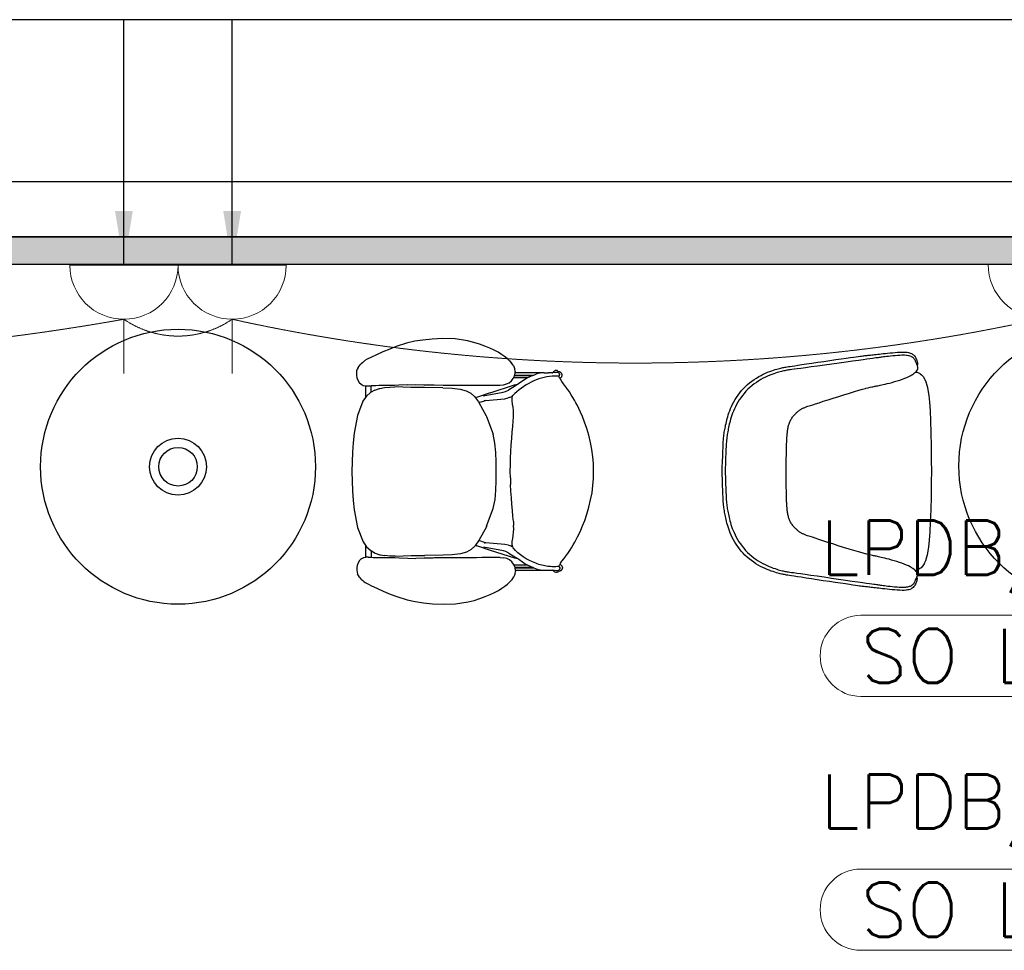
# Model space of a CAD drawing. Header units: millimetres. Extents: x -11575 to 52845, y -36266 to 23021.
# Tile 30 of 184: x 10835 to 13565, y 16171 to 18752. Entities that reach past the tile are written whole.
import ezdxf
from ezdxf.enums import TextEntityAlignment as Align

# ---------------------------------------------------------------- set-up
doc = ezdxf.new("R2010")
doc.units = ezdxf.units.MM
doc.header["$MEASUREMENT"] = 0
doc.linetypes.add('HIDDENX2', pattern=[0.75, 0.5, -0.25])
doc.layers.get('0').update_dxf_attribs({"lineweight": 5})
doc.layers.add('ELEC-SO-LVL-TAG', color=7, linetype='Continuous')
doc.layers.add('GREY SCALE', color=9, linetype='Continuous', true_color=0x808080)
for name, color, linetype, lineweight, true_color in [('GREYSCALE', 9, 'Continuous', 0, 0x808080), ('M-MEP-ELPR-CKT', 7, 'HIDDENX2', 20, 0x960000), ('M-MEP-ELPR-SOCKET', 5, 'Continuous', 20, 0x0000ff)]:
    doc.layers.add(name, color=color, linetype=linetype, lineweight=lineweight, true_color=true_color)
doc.layers.add('M-MEP-ELLG-TEXT', color=7, linetype='Continuous', lineweight=20)
doc.styles.add('Oswald Light', font='txt')
doc.styles.add('ROMANS-100', font='romans.shx')
doc.styles.get("Standard").update_dxf_attribs({"font": 'romans.shx'})
doc.dimstyles.new('MDS-50', dxfattribs={"dimtxt": 100, "dimasz": 100, "dimexe": 50, "dimexo": 50, "dimgap": 25, "dimtad": 1, "dimdec": 0, "dimtxsty": 'Oswald Light', "dimcen": 0, "dimdle": 1.5875, "dimazin": 0, "dimtfac": 1, "dimtdec": 0, "dimtix": 1, "dimtmove": 0, "dimatfit": 0, "dimfxl": 1, "dimfrac": 2, "dimtolj": 1, "dimarcsym": 0})

# ---------------------------------------------------------------- blocks, each defined once
blk = doc.blocks.new('FLOOR PLAN')
at = {"layer": 'GREYSCALE', "lineweight": -2, "ltscale": 0.25}
h = blk.add_hatch(color=0, dxfattribs=at)
h.dxf.hatch_style = 1
h.paths.add_polyline_path([(6935.6, 18149.4), (21163.6, 18149.4), (21163.6, 18073.2), (6935.6, 18073.2)])
at = {"layer": 'GREYSCALE', "color": 0, "lineweight": -2, "ltscale": 0.2}
blk.add_line((21163.6, 18301.8), (1808.8, 18301.8), dxfattribs=at)
at = {"layer": 'GREYSCALE', "color": 0, "lineweight": -2, "ltscale": 0.25}
for p, q in [((21163.6, 18149.4), (1806, 18149.4)), ((6935.6, 18149.4), (21163.6, 18149.4)), ((8543.7, 18149.4), (21163.6, 18149.4)), ((21163.6, 18073.2), (6935.6, 18073.2))]:
    blk.add_line(p, q, dxfattribs=at)
at = {"layer": 'GREYSCALE', "color": 0, "lineweight": -2}
for p, q in [((11907.9, 17854.8), (11879.3, 17845.6)), ((11930.8, 17859.8), (11907.9, 17854.8)), ((11953.2, 17863.1), (11930.8, 17859.8)), ((11978.4, 17865.6), (11953.2, 17863.1)), ((12008.8, 17867.4), (11978.4, 17865.6)), ((12042.5, 17866.4), (12008.8, 17867.4)), ((12077.1, 17861), (12042.5, 17866.4)), ((12093.9, 17856.9), (12077.1, 17861)), ((12109.8, 17852), (12093.9, 17856.9)), ((12124.6, 17846.7), (12109.8, 17852)), ((11842.1, 17830.5), (11824.2, 17822.4)), ((11861.1, 17838.5), (11842.1, 17830.5)), ((11879.3, 17845.6), (11861.1, 17838.5)), ((12138.2, 17841), (12124.6, 17846.7)), ((12150.5, 17835.1), (12138.2, 17841)), ((12161.5, 17829.3), (12150.5, 17835.1)), ((12171, 17823.7), (12161.5, 17829.3)), ((12179.4, 17818.1), (12171, 17823.7)), ((11782.2, 17797.7), (11779.1, 17794.5)), ((11785.3, 17800.5), (11782.2, 17797.7)), ((11788.3, 17803.2), (11785.3, 17800.5)), ((11792.5, 17806.2), (11788.3, 17803.2)), ((11799, 17810.1), (11792.5, 17806.2)), ((11809.1, 17815.4), (11799, 17810.1)), ((11824.2, 17822.4), (11809.1, 17815.4)), ((12186.8, 17812.3), (12179.4, 17818.1)), ((12193.4, 17805.9), (12186.8, 17812.3)), ((12193.4, 17805.9), (12199.1, 17799.5)), ((12204, 17792.4), (12199.1, 17799.5)), ((11769.5, 17777.6), (11768.6, 17771.9)), ((11768.6, 17771.9), (11768.8, 17765.6)), ((11771.2, 17782.7), (11769.5, 17777.6)), ((11773.6, 17787.3), (11771.2, 17782.7)), ((11773.6, 17787.3), (11776.2, 17791.1)), ((11776.2, 17791.1), (11779.1, 17794.5)), ((12204, 17792.4), (12207.3, 17784.7)), ((12207.3, 17784.7), (12207.6, 17782.9)), ((12208.5, 17776.8), (12207.6, 17782.9)), ((12207.6, 17766.1), (12208.5, 17772)), ((12208.6, 17776.6), (12208.5, 17776.8)), ((12208.5, 17772), (12208.9, 17774.6)), ((12284.5, 17772.1), (12208.5, 17772)), ((12208.6, 17776.6), (12208.9, 17774.6)), ((12268.6, 17769.6), (12259.4, 17765.5)), ((12271.7, 17770.5), (12268.6, 17769.6)), ((12284.5, 17772.1), (12271.7, 17770.5)), ((12286.5, 17772.4), (12284.5, 17772.1)), ((12289.5, 17772.4), (12286.5, 17772.4)), ((12289.5, 17772.4), (12301.1, 17772.4)), ((12303.9, 17772.4), (12301.1, 17772.4)), ((12311.7, 17772.2), (12303.9, 17772.4)), ((12311.7, 17772.2), (12312.2, 17772.2)), ((12320.4, 17773.4), (12312.2, 17772.2)), ((12312.2, 17772.2), (12312.9, 17773.1)), ((12315.5, 17775.4), (12312.9, 17773.1)), ((12317.9, 17777.4), (12315.5, 17775.4)), ((12320.8, 17778.5), (12317.9, 17777.4)), ((12320.4, 17773.4), (12322.9, 17774.2)), ((12324, 17778.5), (12320.8, 17778.5)), ((12322.9, 17774.2), (12325.6, 17774.2)), ((12326.9, 17777.4), (12324, 17778.5)), ((12325.6, 17774.2), (12328.1, 17773.4)), ((12326.9, 17777.4), (12331.7, 17775.7)), ((12328.1, 17773.4), (12330.1, 17771.9)), ((12330.1, 17771.9), (12331.3, 17770.1)), ((12331.7, 17775.7), (12335.6, 17773.2)), ((11768.8, 17765.6), (11770.3, 17758.7)), ((11770.3, 17758.7), (11773, 17751.8)), ((11773, 17751.8), (11776.8, 17745.6)), ((11776.8, 17745.6), (11781.6, 17740.8)), ((12176.4, 17739.5), (12184.9, 17741.5)), ((12184.9, 17741.5), (12192.4, 17744.9)), ((12192.4, 17744.9), (12198.8, 17750.1)), ((12198.8, 17750.1), (12203.8, 17756.8)), ((12203.8, 17756.8), (12204.4, 17758.2)), ((12204.4, 17758.2), (12207.1, 17764.5)), ((12243.3, 17758.3), (12204.4, 17758.2)), ((12206.9, 17738.8), (12218, 17742)), ((12207.1, 17764.5), (12207.2, 17764.8)), ((12207.2, 17764.8), (12207.4, 17765.4)), ((12207.2, 17764.8), (12258.2, 17764.9)), ((12207.4, 17765.4), (12207.6, 17766.1)), ((12259.4, 17765.5), (12207.4, 17765.4)), ((12218, 17742), (12210.1, 17736.6)), ((12238.6, 17756.1), (12218, 17742)), ((12243.3, 17758.3), (12238.6, 17756.1)), ((12258.2, 17764.9), (12243.3, 17758.3)), ((12259.4, 17765.5), (12258.2, 17764.9)), ((12329.5, 17762.9), (12329.3, 17763.2)), ((12329.5, 17762.9), (12330.1, 17763.4)), ((12331.1, 17760.2), (12329.5, 17762.9)), ((12330.3, 17763.6), (12330.1, 17763.4)), ((12331.4, 17765.4), (12330.3, 17763.6)), ((12332.9, 17756.9), (12331.1, 17760.2)), ((12335.6, 17758.6), (12332.9, 17756.9)), ((12334.1, 17754.8), (12332.9, 17756.9)), ((12337.9, 17748.6), (12334.1, 17754.8)), ((12342.7, 17742.1), (12337.9, 17748.6)), ((12348.1, 17735), (12342.7, 17742.1)), ((11781.6, 17740.8), (11781.9, 17740.6)), ((11781.9, 17740.6), (11787.5, 17737.7)), ((11787.5, 17737.7), (11793.8, 17736.4)), ((11793.8, 17736.4), (11794.2, 17736.4)), ((11794.2, 17736.4), (11794.2, 17736.8)), ((11794.2, 17736.4), (11800.5, 17736.1)), ((11794.2, 17736.4), (11794.3, 17704.3)), ((11807.8, 17717.6), (11796.5, 17707.4)), ((11800.5, 17736.1), (11809.7, 17736.4)), ((11809.7, 17718.7), (11807.8, 17717.6)), ((11809.7, 17736.4), (11809.7, 17736.8)), ((11814.8, 17736.6), (11809.7, 17736.4)), ((11809.7, 17718.7), (11809.7, 17736.4)), ((11820.2, 17724.7), (11809.7, 17718.7)), ((11822.4, 17736.8), (11814.8, 17736.6)), ((11820.2, 17724.7), (11833.2, 17729.2)), ((11822.5, 17736.8), (11822.4, 17736.8)), ((11830.8, 17736.9), (11822.5, 17736.8)), ((11840.2, 17737.1), (11830.8, 17736.9)), ((11833.2, 17729.2), (11833.4, 17729.3)), ((11833.4, 17729.3), (11847, 17732)), ((11850.9, 17737.2), (11840.2, 17737.1)), ((11847, 17732), (11861.1, 17733.1)), ((11862.5, 17737.4), (11850.9, 17737.2)), ((11861.1, 17733.1), (11861.2, 17733.1)), ((11861.2, 17733.1), (11875.5, 17733.2)), ((11874.6, 17737.6), (11862.5, 17737.4)), ((11886.7, 17738), (11874.6, 17737.6)), ((11919.8, 17732.2), (11875.5, 17733.2)), ((11910, 17739.1), (11886.7, 17738)), ((11910, 17739.1), (11932.7, 17739.8)), ((11957.8, 17731.6), (11919.8, 17732.2)), ((11932.7, 17739.8), (11955.7, 17739.5)), ((11955.7, 17739.5), (11980.7, 17739)), ((12008.3, 17731.2), (11957.8, 17731.6)), ((11980.7, 17739), (11984.6, 17739)), ((11980.7, 17739), (11984.6, 17739)), ((11984.6, 17739), (12009.1, 17738.7)), ((12008.3, 17731.2), (12033.8, 17730)), ((12009.1, 17738.7), (12039.6, 17738.6)), ((12033.8, 17730), (12056.2, 17727.4)), ((12039.6, 17738.6), (12070.8, 17738.7)), ((12056.2, 17727.4), (12073.2, 17722.8)), ((12070.8, 17738.7), (12086.2, 17738.7)), ((12073.2, 17722.8), (12086.2, 17715.7)), ((12086.2, 17738.7), (12101.3, 17738.6)), ((12086.2, 17715.7), (12097, 17705.5)), ((12101.3, 17738.6), (12115.9, 17738.3)), ((12139.8, 17717), (12101.5, 17704.1)), ((12115.9, 17738.3), (12130, 17738.1)), ((12120.4, 17708.5), (12176, 17718.9)), ((12130, 17738.1), (12143.2, 17737.9)), ((12139.8, 17717), (12206.9, 17738.8)), ((12143.2, 17737.9), (12155.3, 17737.9)), ((12155.3, 17737.9), (12166.3, 17738.3)), ((12166.3, 17738.3), (12176.4, 17739.5)), ((12176, 17718.9), (12181.9, 17720.5)), ((12181.6, 17720.4), (12181.9, 17720.5)), ((12181.9, 17720.5), (12190.5, 17724.8)), ((12210.1, 17736.6), (12190.5, 17724.8)), ((12349.7, 17732.9), (12348, 17735.1)), ((12349.7, 17732.9), (12348.1, 17735)), ((12353.8, 17727.5), (12349.7, 17732.9)), ((12359.5, 17719.6), (12353.8, 17727.5)), ((12364.5, 17711.9), (12359.5, 17719.6)), ((11786.6, 17693.5), (11771.6, 17654)), ((11794.3, 17704.3), (11786.6, 17693.5)), ((11796.5, 17707.4), (11794.3, 17704.3)), ((12097, 17705.5), (12098.7, 17703.1)), ((12098.7, 17703.1), (12101.5, 17704.1)), ((12098.7, 17703.1), (12107, 17691.8)), ((12107, 17691.8), (12108.1, 17689.8)), ((12108.1, 17689.8), (12123.6, 17695.1)), ((12108.1, 17689.8), (12128.6, 17652.9)), ((12122.8, 17695.8), (12123, 17695.8)), ((12123, 17695.8), (12126.4, 17696.1)), ((12126.6, 17696.1), (12123.6, 17695.1)), ((12123.6, 17695.1), (12126.4, 17696.1)), ((12126.4, 17696.1), (12126.6, 17696.1)), ((12126.6, 17696.1), (12179.8, 17700.8)), ((12179.8, 17700.8), (12189.3, 17702.8)), ((12193, 17703.9), (12189.3, 17702.8)), ((12193, 17703.9), (12201.6, 17708)), ((12200.2, 17703.2), (12201.6, 17708)), ((12200.2, 17694.4), (12200.2, 17703.2)), ((12201.5, 17685.6), (12200.2, 17694.4)), ((12201.6, 17708), (12202, 17709.2)), ((12369, 17704.2), (12364.5, 17711.9)), ((12373.3, 17696.5), (12369, 17704.2)), ((12377.4, 17689), (12373.3, 17696.5)), ((12381.5, 17681.5), (12377.4, 17689)), ((12203.1, 17676.9), (12201.5, 17685.6)), ((12204.1, 17668.4), (12203.1, 17676.9)), ((12204.4, 17659.6), (12204.1, 17668.4)), ((12204.1, 17649.6), (12204.4, 17659.6)), ((12385.7, 17673.2), (12381.5, 17681.5)), ((12390.3, 17663.4), (12385.7, 17673.2)), ((12395.4, 17651.3), (12390.3, 17663.4)), ((11771.6, 17654), (11762.3, 17604.8)), ((12128.6, 17652.9), (12129.2, 17651.3)), ((12129.2, 17651.3), (12147.9, 17602.4)), ((12202.3, 17624.1), (12203.4, 17638.2)), ((12203.4, 17638.2), (12204.1, 17649.6)), ((12401.2, 17636.1), (12395.4, 17651.3)), ((12407.2, 17618.5), (12401.2, 17636.1)), ((12199.4, 17590.5), (12200.9, 17607.8)), ((12200.9, 17607.8), (12202.3, 17623.8)), ((12202.3, 17623.8), (12202.3, 17624.1)), ((12412.9, 17599.3), (12407.2, 17618.5)), ((11759.5, 17578.8), (11757.7, 17552.3)), ((11762.3, 17604.8), (11759.5, 17578.8)), ((12152.8, 17577.4), (12147.9, 17602.4)), ((12198, 17572.4), (12199.4, 17590.5)), ((12417.9, 17579.4), (12412.9, 17599.3)), ((12421.6, 17559.5), (12417.9, 17579.4)), ((11757.7, 17552.3), (11756.7, 17525.5)), ((12155.4, 17551.8), (12152.8, 17577.4)), ((12156.3, 17525.7), (12155.4, 17551.8)), ((12196.2, 17536), (12196.9, 17554.3)), ((12196.9, 17554.3), (12198, 17572.4)), ((12424.3, 17539.6), (12421.6, 17559.5)), ((11756.7, 17525.5), (11756.5, 17498.6)), ((12156.4, 17499.3), (12156.3, 17525.7)), ((12195.6, 17517.5), (12196.2, 17536)), ((12425.9, 17519.7), (12424.3, 17539.6)), ((11756.5, 17498.6), (11756.8, 17471.7)), ((12156.4, 17473), (12156.4, 17499.3)), ((12195.4, 17499.4), (12195.6, 17517.5)), ((12195.6, 17481.3), (12195.4, 17499.4)), ((12426.4, 17499.8), (12425.9, 17519.7)), ((12425.9, 17479.9), (12426.4, 17499.8)), ((11756.8, 17471.7), (11757.9, 17444.9)), ((12155.5, 17446.9), (12156.4, 17473)), ((12195.6, 17481.3), (12196.3, 17462.7)), ((12424.4, 17460), (12425.9, 17479.9)), ((11757.9, 17444.9), (11759.8, 17418.5)), ((12153.1, 17421.2), (12155.5, 17446.9)), ((12197.1, 17444.5), (12196.3, 17462.7)), ((12198.3, 17426.3), (12197.1, 17444.5)), ((12421.9, 17440), (12424.4, 17460)), ((11759.8, 17418.5), (11762.7, 17392.5)), ((12148.3, 17396.2), (12153.1, 17421.2)), ((12199.7, 17408.3), (12198.3, 17426.3)), ((12413.2, 17400.2), (12418.1, 17420.1)), ((12418.1, 17420.1), (12421.9, 17440)), ((11762.7, 17392.5), (11772.1, 17343.3)), ((12129.7, 17347.2), (12148.3, 17396.2)), ((12201.2, 17391), (12199.7, 17408.3)), ((12202.7, 17375), (12201.2, 17391)), ((12407.6, 17381), (12413.2, 17400.2)), ((12202.7, 17374.7), (12202.7, 17375)), ((12203.9, 17360.6), (12202.7, 17374.7)), ((12203.9, 17360.6), (12204.7, 17349.2)), ((12396, 17348.1), (12401.7, 17363.4)), ((12401.7, 17363.4), (12407.6, 17381)), ((11772.1, 17343.3), (11787.2, 17303.9)), ((12129.1, 17345.6), (12108.1, 17307.5)), ((12129.7, 17347.2), (12129.1, 17345.6)), ((12204.6, 17330.3), (12204.9, 17339.2)), ((12204.9, 17339.2), (12204.7, 17349.2)), ((12386.3, 17326.2), (12390.9, 17336)), ((12390.9, 17336), (12396, 17348.1)), ((12107.7, 17306.7), (12098.7, 17294.3)), ((12108.1, 17307.5), (12107.7, 17306.7)), ((12124.3, 17302), (12108.1, 17307.5)), ((12200.8, 17304.4), (12202.1, 17313.2)), ((12202.1, 17313.2), (12203.7, 17321.9)), ((12203.7, 17321.9), (12204.6, 17330.3)), ((12374, 17302.9), (12378, 17310.4)), ((12378, 17310.4), (12382.1, 17318)), ((12382.1, 17318), (12386.3, 17326.2)), ((11787.2, 17303.9), (11795, 17293.1)), ((11795, 17293.1), (11797.2, 17290)), ((11795, 17261), (11795, 17293.1)), ((11797.2, 17290), (11808.6, 17279.9)), ((11808.6, 17279.9), (11810.5, 17278.8)), ((11810.5, 17261), (11810.5, 17278.8)), ((11810.5, 17278.8), (11821, 17272.8)), ((12087, 17282.7), (12074, 17275.5)), ((12097.7, 17292.9), (12087, 17282.7)), ((12098.7, 17294.3), (12097.7, 17292.9)), ((12098.7, 17294.3), (12102.2, 17293)), ((12140.6, 17280.2), (12102.2, 17293)), ((12176.8, 17278.5), (12121.1, 17288.7)), ((12123.4, 17301.4), (12123.7, 17301.4)), ((12127.1, 17301.1), (12123.7, 17301.4)), ((12124.3, 17302), (12127.3, 17301.1)), ((12127.1, 17301.1), (12124.3, 17302)), ((12127.3, 17301.1), (12127.1, 17301.1)), ((12180.5, 17296.6), (12127.3, 17301.1)), ((12207.7, 17258.6), (12140.6, 17280.2)), ((12182.7, 17276.8), (12176.8, 17278.5)), ((12190, 17294.6), (12180.5, 17296.6)), ((12190, 17294.6), (12193.7, 17293.5)), ((12202.8, 17289.3), (12193.7, 17293.5)), ((12200.9, 17295.6), (12200.8, 17304.4)), ((12202.8, 17289.3), (12200.9, 17295.6)), ((12202.8, 17289.3), (12202.8, 17289.2)), ((12203.4, 17287.3), (12202.8, 17289.2)), ((12354.6, 17271.8), (12360.2, 17279.7)), ((12360.2, 17279.7), (12365.2, 17287.5)), ((12365.2, 17287.5), (12369.8, 17295.2)), ((12369.8, 17295.2), (12374, 17302.9)), ((11777.7, 17251.7), (11773.9, 17245.5)), ((11782.4, 17256.5), (11777.7, 17251.7)), ((11782.8, 17256.8), (11782.4, 17256.5)), ((11788.4, 17259.6), (11782.8, 17256.8)), ((11794.6, 17260.9), (11788.4, 17259.6)), ((11795, 17261), (11794.6, 17260.9)), ((11801.4, 17261.3), (11795, 17261)), ((11801.4, 17261.3), (11810.5, 17261)), ((11810.5, 17261), (11815.6, 17260.9)), ((11815.6, 17260.9), (11823.2, 17260.7)), ((11821, 17272.8), (11834, 17268.3)), ((11823.2, 17260.7), (11823.3, 17260.7)), ((11823.3, 17260.7), (11831.6, 17260.6)), ((11831.6, 17260.6), (11841, 17260.5)), ((11834.2, 17268.2), (11834, 17268.3)), ((11834.2, 17268.2), (11847.8, 17265.6)), ((11841, 17260.5), (11851.7, 17260.4)), ((11861.9, 17264.5), (11847.8, 17265.6)), ((11851.7, 17260.4), (11863.3, 17260.2)), ((11862, 17264.5), (11861.9, 17264.5)), ((11876.3, 17264.4), (11862, 17264.5)), ((11863.3, 17260.2), (11875.4, 17260.1)), ((11875.4, 17260.1), (11887.6, 17259.7)), ((11876.3, 17264.4), (11920.6, 17265.6)), ((11887.6, 17259.7), (11910.9, 17258.7)), ((11910.9, 17258.7), (11933.5, 17258.1)), ((11920.6, 17265.6), (11958.6, 17266.3)), ((11956.5, 17258.4), (11933.5, 17258.1)), ((11981.5, 17259), (11956.5, 17258.4)), ((12009.1, 17266.9), (11958.6, 17266.3)), ((11985.4, 17259.1), (11981.5, 17259)), ((11985.4, 17259.1), (11981.5, 17259)), ((12009.9, 17259.4), (11985.4, 17259.1)), ((12034.6, 17268.2), (12009.1, 17266.9)), ((12040.4, 17259.6), (12009.9, 17259.4)), ((12057, 17270.9), (12034.6, 17268.2)), ((12071.6, 17259.6), (12040.4, 17259.6)), ((12074, 17275.5), (12057, 17270.9)), ((12087, 17259.7), (12071.6, 17259.6)), ((12102.1, 17259.8), (12087, 17259.7)), ((12116.8, 17260.1), (12102.1, 17259.8)), ((12130.8, 17260.5), (12116.8, 17260.1)), ((12144, 17260.7), (12130.8, 17260.5)), ((12156.2, 17260.7), (12144, 17260.7)), ((12167.1, 17260.3), (12156.2, 17260.7)), ((12167.1, 17260.3), (12177.2, 17259.2)), ((12185.8, 17257.3), (12177.2, 17259.2)), ((12182.7, 17276.8), (12182.3, 17277)), ((12191.3, 17272.6), (12182.7, 17276.8)), ((12193.3, 17253.9), (12185.8, 17257.3)), ((12191.3, 17272.6), (12210.9, 17260.9)), ((12199.7, 17248.6), (12193.3, 17253.9)), ((12218.9, 17255.5), (12207.7, 17258.6)), ((12210.9, 17260.9), (12218.9, 17255.5)), ((12218.9, 17255.5), (12239.4, 17241.4)), ((12334.9, 17244.5), (12338.7, 17250.6)), ((12338.7, 17250.6), (12343.5, 17257.2)), ((12343.5, 17257.2), (12348.9, 17264.3)), ((12348.8, 17264.2), (12350.5, 17266.4)), ((12348.9, 17264.3), (12350.5, 17266.4)), ((12350.5, 17266.4), (12354.6, 17271.8)), ((11769.7, 17231.7), (11769.6, 17225.4)), ((11769.6, 17225.4), (11770.5, 17219.7)), ((11771.2, 17238.6), (11769.7, 17231.7)), ((11773.9, 17245.5), (11771.2, 17238.6)), ((12204.7, 17242), (12199.7, 17248.6)), ((12205.9, 17239.2), (12204.7, 17242)), ((12244.2, 17239.3), (12205.9, 17239.2)), ((12208, 17234.3), (12205.9, 17239.2)), ((12208.5, 17232.7), (12208, 17234.3)), ((12259.1, 17232.7), (12208.5, 17232.6)), ((12208.5, 17232.6), (12208.5, 17232.7)), ((12208.6, 17232.1), (12208.5, 17232.6)), ((12208.6, 17232.1), (12260.3, 17232.2)), ((12209.6, 17225.5), (12208.6, 17232.1)), ((12209.8, 17224.3), (12209.5, 17222.2)), ((12209.6, 17225.5), (12285.5, 17225.6)), ((12209.8, 17224.3), (12209.6, 17225.5)), ((12239.4, 17241.4), (12244.2, 17239.3)), ((12244.2, 17239.3), (12259.1, 17232.7)), ((12259.1, 17232.7), (12260.3, 17232.2)), ((12260.3, 17232.2), (12269.5, 17228.1)), ((12269.5, 17228.1), (12272.6, 17227.2)), ((12272.6, 17227.2), (12285.5, 17225.6)), ((12285.5, 17225.6), (12287.4, 17225.4)), ((12287.4, 17225.4), (12290.5, 17225.4)), ((12290.5, 17225.4), (12302.1, 17225.4)), ((12299.9, 17235.7), (12299.9, 17235.6)), ((12302.1, 17225.4), (12304.9, 17225.4)), ((12304.9, 17225.4), (12312.7, 17225.6)), ((12312.7, 17225.6), (12313.2, 17225.6)), ((12313.8, 17224.7), (12313.2, 17225.6)), ((12323.9, 17223.7), (12313.2, 17225.6)), ((12313.8, 17224.7), (12316.5, 17222.5)), ((12326.5, 17223.7), (12323.9, 17223.7)), ((12329, 17224.5), (12326.5, 17223.7)), ((12331, 17226), (12329, 17224.5)), ((12329.9, 17235.4), (12329.8, 17235.4)), ((12329.9, 17235.4), (12332, 17239)), ((12331, 17234.5), (12329.9, 17235.4)), ((12331, 17234.5), (12331.2, 17234.3)), ((12332.6, 17228.3), (12331, 17226)), ((12331.2, 17234.3), (12332.9, 17231.7)), ((12332, 17239), (12333.2, 17241.4)), ((12332.6, 17228.3), (12332.9, 17228.8)), ((12333.2, 17231.3), (12332.9, 17231.7)), ((12333.2, 17229.3), (12332.9, 17228.8)), ((12333.2, 17241.4), (12334.9, 17244.5)), ((12333.4, 17230.8), (12333.2, 17231.3)), ((12333.2, 17229.3), (12333.4, 17229.7)), ((12333.4, 17230.3), (12333.4, 17230.8)), ((12333.4, 17229.7), (12333.4, 17230.3)), ((11770.5, 17219.7), (11772.2, 17214.6)), ((11774.6, 17210.1), (11772.2, 17214.6)), ((11777.2, 17206.2), (11774.6, 17210.1)), ((11780.1, 17202.8), (11777.2, 17206.2)), ((11783.3, 17199.7), (11780.1, 17202.8)), ((11783.3, 17199.7), (11786.4, 17196.9)), ((11786.4, 17196.9), (11789.4, 17194.2)), ((12194.4, 17192.8), (12200.2, 17199.3)), ((12200.2, 17199.3), (12205, 17206.4)), ((12208.3, 17214.1), (12205, 17206.4)), ((12208.6, 17215.9), (12208.3, 17214.1)), ((12208.6, 17215.9), (12209.5, 17222)), ((12209.5, 17222.2), (12209.5, 17222)), ((12316.5, 17222.5), (12318.9, 17220.5)), ((12318.9, 17220.5), (12321.8, 17219.4)), ((12321.8, 17219.4), (12324.9, 17219.4)), ((12324.9, 17219.4), (12327.9, 17220.5)), ((12332.6, 17222.2), (12327.9, 17220.5)), ((11789.4, 17194.2), (11793.5, 17191.2)), ((11793.5, 17191.2), (11800.1, 17187.3)), ((11800.1, 17187.3), (11810.2, 17182.1)), ((11810.2, 17182.1), (11825.3, 17175)), ((11825.3, 17175), (11843.3, 17167.1)), ((12151.7, 17163.5), (12162.6, 17169.4)), ((12162.6, 17169.4), (12172.2, 17175)), ((12172.2, 17175), (12180.5, 17180.6)), ((12180.5, 17180.6), (12187.9, 17186.5)), ((12187.9, 17186.5), (12194.4, 17192.8)), ((11843.3, 17167.1), (11862.3, 17159.1)), ((11862.3, 17159.1), (11880.5, 17152.1)), ((11880.5, 17152.1), (11909.1, 17142.9)), ((11909.1, 17142.9), (11932.1, 17138)), ((12078.4, 17137.4), (12095.1, 17141.5)), ((12095.1, 17141.5), (12111, 17146.4)), ((12111, 17146.4), (12125.8, 17151.9)), ((12125.8, 17151.9), (12139.4, 17157.6)), ((12139.4, 17157.6), (12151.7, 17163.5)), ((11932.1, 17138), (11954.4, 17134.8)), ((11954.4, 17134.8), (11979.6, 17132.4)), ((11979.6, 17132.4), (12010, 17130.8)), ((12010, 17130.8), (12043.8, 17131.8)), ((12043.8, 17131.8), (12078.4, 17137.4))]:
    blk.add_line(p, q, dxfattribs=at)
for points in [[(13322.1, 17205.9), (13322.5, 17204.8), (13322.9, 17203.3), (13323.1, 17201.2), (13322.8, 17198.6), (13322.2, 17195.8), (13321.3, 17192.8), (13320, 17189.7), (13318.5, 17186.6), (13316.8, 17183.7), (13315.9, 17182.3), (13314, 17179.7), (13312, 17177.4), (13309.8, 17175.6), (13307.8, 17174.4), (13305.6, 17173), (13303.2, 17172), (13300.2, 17171.1), (13297.7, 17170.5), (13293.9, 17169.9), (13291.5, 17169.7), (13286.8, 17169.4), (13281.4, 17169.3), (13275.2, 17169.5), (13268.5, 17169.9), (13267.4, 17170), (13260.6, 17170.5), (13253.6, 17171.2), (13246.6, 17171.9), (13239.8, 17172.6), (13233.5, 17173.3), (13227.6, 17174), (13222.1, 17174.6), (13217, 17175.2), (13212.2, 17175.7), (13207.7, 17176.2), (13203.6, 17176.7), (13199.6, 17177.2), (13195.9, 17177.6), (13192.5, 17178), (13189.2, 17178.4), (13186, 17178.7), (13182.9, 17179.1), (13179.8, 17179.4), (13176.8, 17179.7), (13173.8, 17180.1), (13170.7, 17180.5), (13167.3, 17180.9), (13163.3, 17181.4), (13158.4, 17182.1), (13152.4, 17182.9), (13144.9, 17184), (13135.7, 17185.3), (13124.5, 17187), (13111.1, 17189), (13096, 17191.2), (13079.8, 17193.7), (13063.1, 17196.2), (13046.3, 17198.8), (13030.2, 17201.2), (13015.3, 17203.5), (13002.1, 17205.5), (12991.2, 17207.2), (12982.3, 17208.6), (12975.2, 17209.7), (12969.5, 17210.6), (12965, 17211.3), (12961.3, 17211.9), (12958.2, 17212.5), (12955.4, 17213), (12952.6, 17213.5), (12949.8, 17214.1), (12946.9, 17214.7), (12943.7, 17215.4), (12940.4, 17216.2), (12936.8, 17217.2), (12932.9, 17218.4), (12928.6, 17219.7), (12923.8, 17221.2), (12918.7, 17223), (12913.2, 17225), (12907.5, 17227.3), (12901.5, 17229.8), (12895.4, 17232.7), (12889.1, 17235.9), (12882.8, 17239.3), (12876.4, 17243.2), (12870.1, 17247.4), (12863.9, 17251.8), (12857.7, 17256.6), (12851.8, 17261.7), (12846, 17267), (12840.5, 17272.6), (12835.2, 17278.4), (12830.3, 17284.5), (12825.8, 17290.7), (12821.5, 17297), (12817.6, 17303.4), (12814.1, 17309.8), (12810.8, 17316.2), (12807.8, 17322.5), (12805.2, 17328.6), (12802.9, 17334.4), (12800.8, 17340.1), (12799, 17345.6), (12797.5, 17350.9), (12796.1, 17355.9), (12794.9, 17360.8), (12793.8, 17365.5), (12792.8, 17370), (12791.8, 17374.3), (12791, 17378.4), (12790.2, 17382.4), (12789.5, 17386.3), (12788.8, 17390.1), (12788.2, 17394), (12787.6, 17397.8), (12787.1, 17401.7), (12786.7, 17405.6), (12786.3, 17409.9), (12785.9, 17414.8), (12785.5, 17420.8), (12785.2, 17427.9), (12784.8, 17436.6), (12784.3, 17447.2), (12783.9, 17459.8), (12783.4, 17474.9), (12782.8, 17492.2), (12782.6, 17500.9), (12782.9, 17509.6), (12783.5, 17526.8), (12784.1, 17541.9), (12784.6, 17554.6), (12785.1, 17565.1), (12785.5, 17573.8), (12785.9, 17581), (12786.3, 17586.9), (12786.7, 17591.8), (12787.1, 17596.1), (12787.6, 17600.1), (12788.1, 17603.9), (12788.7, 17607.8), (12789.3, 17611.6), (12790, 17615.4), (12790.8, 17619.3), (12791.6, 17623.3), (12792.4, 17627.4), (12793.4, 17631.7), (12794.4, 17636.2), (12795.5, 17640.9), (12796.8, 17645.7), (12798.2, 17650.8), (12799.8, 17656.1), (12801.6, 17661.5), (12803.7, 17667.2), (12806, 17673.1), (12808.7, 17679.2), (12811.7, 17685.4), (12815, 17691.8), (12818.6, 17698.1), (12822.5, 17704.5), (12826.8, 17710.8), (12831.4, 17717), (12836.3, 17723.1), (12841.5, 17728.9), (12847.1, 17734.4), (12852.9, 17739.7), (12858.9, 17744.8), (12865, 17749.5), (12871.3, 17754), (12877.6, 17758.1), (12884, 17761.9), (12890.4, 17765.4), (12896.6, 17768.5), (12902.8, 17771.3), (12908.8, 17773.9), (12914.5, 17776.1), (12920, 17778.1), (12925.1, 17779.9), (12929.9, 17781.4), (12934.2, 17782.7), (12938.1, 17783.8), (12941.8, 17784.7), (12945.1, 17785.6), (12948.2, 17786.3), (12951.2, 17786.9), (12954, 17787.4), (12956.8, 17787.9), (12959.6, 17788.4), (12962.7, 17789), (12966.3, 17789.6), (12970.9, 17790.3), (12976.5, 17791.1), (12983.7, 17792.2), (12992.6, 17793.5), (13003.5, 17795.2), (13016.7, 17797.1), (13031.6, 17799.3), (13047.8, 17801.7), (13064.5, 17804.2), (13081.3, 17806.6), (13097.5, 17809), (13112.6, 17811.2), (13126, 17813.2), (13137.2, 17814.8), (13146.4, 17816), (13153.9, 17817.1), (13159.9, 17817.9), (13164.8, 17818.5), (13168.8, 17819), (13172.2, 17819.4), (13175.3, 17819.8), (13178.4, 17820.1), (13181.4, 17820.5), (13184.4, 17820.8), (13187.5, 17821.1), (13190.7, 17821.5), (13194, 17821.8), (13197.5, 17822.2), (13201.2, 17822.6), (13205.1, 17823), (13209.3, 17823.5), (13213.8, 17824), (13218.5, 17824.5), (13223.7, 17825), (13229.2, 17825.6), (13235.1, 17826.3), (13241.4, 17826.9), (13248.1, 17827.6), (13255.1, 17828.3), (13262.1, 17828.9), (13269, 17829.4), (13270.1, 17829.5), (13276.8, 17829.9), (13282.9, 17830.1), (13288.4, 17830), (13293, 17829.7), (13295.4, 17829.5), (13299.3, 17828.8), (13301.8, 17828.2), (13304.7, 17827.2), (13307.1, 17826.3), (13309.4, 17824.9), (13311.4, 17823.7), (13313.5, 17821.9), (13315.5, 17819.6), (13317.4, 17816.9), (13318.3, 17815.5), (13320, 17812.6), (13321.5, 17809.5), (13322.7, 17806.4), (13323.7, 17803.4), (13324.3, 17800.5), (13324.5, 17798), (13324.3, 17795.9), (13323.9, 17794.3), (13323.5, 17793.3)], [(12331.4, 17765.4), (12331.6, 17765.6), (12331.8, 17765.9), (12331.9, 17766.1), (12332, 17766.2), (12332.1, 17766.3), (12332.2, 17766.4), (12332.2, 17766.5), (12332.2, 17766.6), (12332.3, 17766.7), (12332.3, 17766.7), (12332.3, 17766.8), (12332.3, 17766.9), (12332.4, 17766.9), (12332.4, 17767), (12332.4, 17767.1), (12332.4, 17767.1), (12332.4, 17767.2), (12332.4, 17767.2), (12332.4, 17767.3), (12332.4, 17767.4), (12332.5, 17767.4), (12332.5, 17767.5), (12332.5, 17767.6), (12332.5, 17767.6), (12332.5, 17767.7), (12332.5, 17767.8), (12332.5, 17767.8), (12332.4, 17767.9), (12332.4, 17768), (12332.4, 17768), (12332.4, 17768.1), (12332.4, 17768.2), (12332.4, 17768.2), (12332.4, 17768.3), (12332.4, 17768.3), (12332.3, 17768.4), (12332.3, 17768.5), (12332.3, 17768.5), (12332.3, 17768.6), (12332.2, 17768.7), (12332.2, 17768.7), (12332.1, 17768.8), (12332.1, 17768.9), (12332, 17769.1), (12331.9, 17769.2), (12331.7, 17769.5), (12331.6, 17769.7), (12331.3, 17770.1)], [(12335.6, 17773.2), (12336.5, 17772), (12337.2, 17770.9), (12337.7, 17769.9), (12338.1, 17769), (12338.4, 17768.2), (12338.5, 17767.4), (12338.6, 17766.6), (12338.6, 17765.9), (12338.6, 17765.2), (12338.5, 17764.4), (12338.4, 17763.7), (12338.1, 17762.8), (12337.7, 17761.9), (12337.2, 17760.9), (12336.5, 17759.8), (12335.6, 17758.6)], [(13319.2, 17774.7), (13322.1, 17774.1), (13322.5, 17774), (13329.5, 17771.2), (13331.7, 17769.7), (13335.2, 17767.2), (13339.5, 17762.3), (13339.9, 17761.9), (13343.8, 17755.9), (13344.7, 17753.8), (13347.5, 17747.8), (13350.5, 17738.1), (13351.9, 17731.9), (13353.3, 17725.3), (13355.6, 17709.8), (13357.5, 17690.7), (13359.1, 17667.3), (13360.4, 17639.3), (13361.4, 17606.1), (13362, 17569), (13362.5, 17529.2), (13362.7, 17499.5), (13362.4, 17469.8), (13361.7, 17430), (13360.8, 17392.9), (13359.7, 17359.7), (13358.3, 17331.7), (13356.6, 17308.4), (13354.6, 17289.2), (13352.2, 17273.8), (13350.8, 17267.2), (13349.4, 17261), (13346.3, 17251.2), (13343.5, 17245.3), (13342.5, 17243.2), (13338.6, 17237.2), (13338.3, 17236.8), (13333.9, 17231.9), (13330.4, 17229.5), (13328.2, 17227.9), (13321.2, 17225.2), (13320.8, 17225.1), (13317.9, 17224.5)], [(12333.2, 17241.4), (12334.4, 17240.6), (12335.4, 17239.9), (12336.2, 17239.2), (12336.9, 17238.5), (12337.4, 17237.9), (12337.9, 17237.2), (12338.3, 17236.6), (12338.6, 17236.1), (12338.9, 17235.5), (12339.1, 17235), (12339.3, 17234.5), (12339.5, 17234), (12339.6, 17233.5), (12339.7, 17233), (12339.7, 17232.5), (12339.7, 17232), (12339.7, 17231.5), (12339.7, 17231), (12339.6, 17230.5), (12339.5, 17230), (12339.3, 17229.5), (12339.1, 17229), (12338.9, 17228.5), (12338.6, 17227.9), (12338.3, 17227.4), (12337.9, 17226.8), (12337.4, 17226.1), (12336.8, 17225.4), (12336, 17224.7), (12335.1, 17223.9), (12334, 17223.1), (12332.6, 17222.2)]]:
    blk.add_lwpolyline(points, dxfattribs=at)
blk.add_lwpolyline([(13282.9, 17821.1), (13281.2, 17821.1), (13275.3, 17820.9), (13268.9, 17820.5), (13262.3, 17820), (13255.8, 17819.4), (13249.5, 17818.8), (13243.7, 17818.1), (13238.6, 17817.6), (13234.1, 17817), (13230.2, 17816.5), (13226.7, 17816), (13223.5, 17815.6), (13220.5, 17815.2), (13217.6, 17814.8), (13214.8, 17814.4), (13211.9, 17814), (13208.5, 17813.6), (13204.4, 17813), (13199.2, 17812.3), (13192.5, 17811.4), (13184, 17810.3), (13173.4, 17808.8), (13160.3, 17807), (13144.4, 17804.8), (13126.4, 17802.3), (13107, 17799.6), (13086.9, 17796.8), (13066.8, 17794), (13047.4, 17791.3), (13029.6, 17788.8), (13013.8, 17786.6), (13001, 17784.9), (12990.7, 17783.5), (12982.6, 17782.3), (12976.2, 17781.5), (12971.3, 17780.8), (12967.5, 17780.3), (12964.4, 17779.8), (12961.7, 17779.4), (12958.9, 17778.9), (12956.2, 17778.4), (12953.3, 17777.8), (12950.2, 17777.1), (12946.9, 17776.4), (12943.4, 17775.4), (12939.5, 17774.3), (12935.3, 17773), (12930.6, 17771.5), (12925.6, 17769.8), (12920.2, 17767.8), (12914.6, 17765.6), (12908.7, 17763.1), (12902.7, 17760.3), (12896.5, 17757.3), (12890.3, 17753.8), (12884.1, 17750.1), (12877.9, 17746), (12871.7, 17741.6), (12865.7, 17736.9), (12859.8, 17732), (12854.1, 17726.7), (12848.7, 17721.2), (12843.5, 17715.5), (12838.7, 17709.6), (12834.2, 17703.4), (12830, 17697.2), (12826.2, 17690.9), (12822.6, 17684.6), (12819.4, 17678.4), (12816.5, 17672.2), (12813.9, 17666.2), (12811.6, 17660.4), (12809.5, 17654.8), (12807.7, 17649.4), (12806.2, 17644.2), (12804.8, 17639.2), (12803.6, 17634.4), (12802.5, 17629.8), (12801.5, 17625.4), (12800.6, 17621.2), (12799.7, 17617.1), (12798.9, 17613.2), (12798.2, 17609.3), (12797.5, 17605.5), (12796.9, 17601.8), (12796.3, 17598), (12795.8, 17594.2), (12795.4, 17590.3), (12794.9, 17586.1), (12794.5, 17581.2), (12794.1, 17575.4), (12793.7, 17568.3), (12793.3, 17559.7), (12792.9, 17549.4), (12792.4, 17536.9), (12791.8, 17522), (12791.2, 17505), (12791, 17500.9), (12791.1, 17496.7), (12791.7, 17479.7), (12792.2, 17464.8), (12792.6, 17452.3), (12793, 17442), (12793.4, 17433.4), (12793.8, 17426.3), (12794.2, 17420.5), (12794.5, 17415.6), (12794.9, 17411.4), (12795.4, 17407.5), (12795.9, 17403.7), (12796.4, 17399.9), (12797, 17396.1), (12797.7, 17392.3), (12798.4, 17388.5), (12799.1, 17384.6), (12800, 17380.5), (12800.9, 17376.3), (12801.9, 17371.8), (12802.9, 17367.2), (12804.1, 17362.4), (12805.5, 17357.4), (12807, 17352.2), (12808.8, 17346.8), (12810.8, 17341.2), (12813.1, 17335.4), (12815.7, 17329.4), (12818.6, 17323.2), (12821.8, 17316.9), (12825.3, 17310.6), (12829.1, 17304.3), (12833.3, 17298.1), (12837.7, 17291.9), (12842.5, 17285.9), (12847.6, 17280.2), (12853.1, 17274.7), (12858.7, 17269.4), (12864.6, 17264.4), (12870.6, 17259.7), (12876.7, 17255.3), (12882.9, 17251.2), (12889.1, 17247.4), (12895.3, 17243.9), (12901.5, 17240.8), (12907.5, 17238), (12913.3, 17235.5), (12919, 17233.2), (12924.3, 17231.3), (12929.4, 17229.5), (12934, 17228), (12938.2, 17226.7), (12942.1, 17225.6), (12945.6, 17224.6), (12948.9, 17223.8), (12951.9, 17223.1), (12954.8, 17222.5), (12957.6, 17222), (12960.3, 17221.5), (12963.1, 17221.1), (12966.2, 17220.6), (12970, 17220), (12974.9, 17219.3), (12981.2, 17218.5), (12989.4, 17217.3), (12999.7, 17215.8), (13012.5, 17214), (13028.2, 17211.8), (13046.1, 17209.2), (13065.4, 17206.4), (13085.4, 17203.5), (13105.5, 17200.6), (13125, 17197.8), (13143, 17195.2), (13158.9, 17192.9), (13172, 17191.1), (13182.6, 17189.6), (13191, 17188.4), (13197.7, 17187.5), (13202.9, 17186.7), (13207, 17186.2), (13210.4, 17185.7), (13213.3, 17185.3), (13216.1, 17184.9), (13219, 17184.5), (13222, 17184.1), (13225.1, 17183.6), (13228.7, 17183.1), (13232.6, 17182.6), (13237.1, 17182), (13242.2, 17181.4), (13248, 17180.7), (13254.3, 17180.1), (13260.8, 17179.4), (13267.4, 17178.9), (13273.7, 17178.5), (13279.7, 17178.3), (13281.4, 17178.3), (13287, 17178.3), (13291.8, 17178.6), (13293.9, 17178.8), (13297.8, 17179.5), (13299.8, 17179.9), (13302.3, 17180.6), (13304.8, 17181.4), (13306.4, 17182.1), (13308.7, 17183.4), (13310.1, 17184.3), (13311.4, 17185.4), (13312.4, 17186.6), (13313.8, 17188.2), (13314.7, 17189.4), (13315.5, 17190.8), (13316.2, 17192.1), (13316.9, 17193.5), (13317.4, 17194.9), (13318, 17196.2), (13318.5, 17197.4), (13319, 17198.6), (13319.5, 17199.8), (13320, 17201), (13320.5, 17202.2), (13321, 17203.3), (13321.5, 17204.5), (13322, 17205.7), (13322.5, 17206.9), (13322.9, 17208.1), (13323.5, 17209.9), (13323.8, 17211.1), (13324, 17212.3), (13324, 17213.4), (13323.7, 17215.4), (13323.6, 17216.4), (13323.1, 17217.3), (13322.9, 17217.9), (13322.6, 17218.6), (13322.1, 17219.5), (13320.5, 17221.8), (13318.3, 17224.1), (13317.6, 17224.8), (13314.9, 17227.2), (13311.6, 17229.6), (13309.4, 17231.1), (13308.4, 17231.7), (13307.7, 17232.1), (13307.1, 17232.5), (13304, 17234.3), (13299.1, 17236.9), (13293.6, 17239.4), (13287.5, 17242), (13281, 17244.5), (13274, 17246.9), (13266.8, 17249.2), (13259.6, 17251.4), (13252.4, 17253.5), (13245.6, 17255.4), (13239.1, 17257.1), (13233.3, 17258.6), (13228.2, 17259.8), (13223.7, 17260.9), (13219.8, 17261.8), (13216.4, 17262.5), (13213.3, 17263.1), (13210.5, 17263.7), (13210.1, 17263.7), (13207.7, 17264.2), (13205.2, 17264.7), (13202.5, 17265.1), (13199.6, 17265.7), (13196.1, 17266.5), (13191.8, 17267.5), (13186.3, 17268.8), (13180.3, 17270.4), (13179.4, 17270.6), (13170.9, 17273), (13160.4, 17276), (13148.1, 17279.6), (13134.5, 17283.7), (13119.4, 17288.4), (13104.7, 17293.1), (13089.4, 17298), (13075.7, 17302.4), (13062.2, 17306.8), (13050.3, 17310.7), (13040.6, 17313.9), (13032.8, 17316.4), (13026.7, 17318.4), (13023, 17319.6), (13019.5, 17320.8), (13016.7, 17321.8), (13014.5, 17322.6), (13012.5, 17323.3), (13010.7, 17324.1), (13008.8, 17324.9), (13007.1, 17325.7), (13005.4, 17326.5), (13003.8, 17327.4), (13002.2, 17328.2), (13000.7, 17329.1), (12999.3, 17329.9), (12997.9, 17330.8), (12996.6, 17331.7), (12995.3, 17332.7), (12994, 17333.7), (12992.7, 17334.7), (12991.3, 17335.9), (12989.9, 17337.2), (12988.4, 17338.6), (12986.8, 17340.1), (12985.1, 17341.8), (12983.4, 17343.5), (12981.6, 17345.4), (12979.8, 17347.5), (12978.2, 17349.5), (12976.6, 17351.6), (12975.1, 17353.6), (12973.8, 17355.7), (12972.4, 17358), (12971.3, 17360.1), (12970.3, 17362.3), (12969.3, 17364.6), (12968.4, 17366.9), (12967.6, 17369.3), (12966.8, 17371.8), (12966.2, 17374.4), (12965.5, 17377.1), (12965, 17379.9), (12964.5, 17382.6), (12964, 17385.4), (12963.6, 17388.2), (12963.3, 17390.8), (12963, 17393.5), (12962.7, 17396.2), (12962.5, 17398.8), (12962.3, 17401), (12962.1, 17403.6), (12961.9, 17406.3), (12961.8, 17409), (12961.6, 17411.8), (12961.5, 17414.4), (12961.4, 17417.4), (12961.2, 17420.9), (12961.1, 17425.1), (12961, 17430.3), (12960.8, 17436.8), (12960.6, 17444.9), (12960.5, 17454.8), (12960.2, 17467), (12960, 17481.5), (12959.7, 17498.2), (12959.7, 17500.5), (12959.7, 17502.7), (12960.1, 17519.4), (12960.4, 17533.9), (12960.7, 17546.1), (12960.9, 17556), (12961.1, 17564.1), (12961.3, 17570.6), (12961.5, 17575.8), (12961.6, 17580), (12961.8, 17583.5), (12961.9, 17586.5), (12962, 17589.1), (12962.2, 17591.9), (12962.4, 17594.6), (12962.6, 17597.3), (12962.8, 17599.9), (12963, 17602.1), (12963.2, 17604.7), (12963.5, 17607.4), (12963.8, 17610.1), (12964.2, 17612.7), (12964.6, 17615.5), (12965.1, 17618.3), (12965.6, 17621), (12966.1, 17623.8), (12966.8, 17626.4), (12967.4, 17629), (12968.2, 17631.5), (12969, 17633.9), (12969.9, 17636.3), (12970.9, 17638.5), (12972, 17640.7), (12973.1, 17642.9), (12974.5, 17645.2), (12975.8, 17647.2), (12977.3, 17649.3), (12978.9, 17651.3), (12980.5, 17653.3), (12982.4, 17655.4), (12984.1, 17657.3), (12985.9, 17659), (12987.5, 17660.7), (12989.2, 17662.2), (12990.7, 17663.6), (12992.1, 17664.9), (12993.4, 17666), (12994.8, 17667.1), (12996.1, 17668.1), (12997.4, 17669), (12998.7, 17669.9), (13000.1, 17670.8), (13001.5, 17671.6), (13003, 17672.5), (13004.6, 17673.3), (13006.2, 17674.2), (13007.9, 17675), (13009.7, 17675.8), (13011.5, 17676.6), (13013.4, 17677.3), (13015.3, 17678.1), (13017.6, 17678.9), (13020.4, 17679.8), (13023.9, 17681), (13027.6, 17682.1), (13033.7, 17684.1), (13041.5, 17686.6), (13051.2, 17689.7), (13063.1, 17693.6), (13076.6, 17697.9), (13090.3, 17702.3), (13105.7, 17707.1), (13120.4, 17711.7), (13135.5, 17716.3), (13149.2, 17720.4), (13161.5, 17724), (13172, 17726.9), (13180.5, 17729.2), (13181.4, 17729.5), (13187.4, 17731), (13192.9, 17732.3), (13197.2, 17733.3), (13200.7, 17734), (13203.7, 17734.6), (13206.3, 17735.1), (13208.9, 17735.6), (13211.3, 17736), (13211.6, 17736.1), (13214.4, 17736.6), (13217.5, 17737.2), (13220.9, 17737.9), (13224.9, 17738.8), (13229.3, 17739.8), (13234.4, 17741), (13240.3, 17742.5), (13246.7, 17744.2), (13253.6, 17746), (13260.8, 17748.1), (13268, 17750.2), (13275.2, 17752.5), (13282.2, 17754.9), (13288.8, 17757.4), (13294.8, 17759.9), (13300.3, 17762.4), (13305.3, 17765), (13308.4, 17766.8), (13309, 17767.2), (13309.7, 17767.6), (13310.7, 17768.2), (13312.9, 17769.6), (13316.2, 17772), (13318.9, 17774.4), (13319.6, 17775.1), (13321.8, 17777.4), (13323.5, 17779.7), (13323.9, 17780.6), (13324.2, 17781.2), (13324.5, 17781.8), (13324.9, 17782.8), (13325.1, 17783.8), (13325.4, 17785.8), (13325.4, 17786.9), (13325.2, 17788.1), (13324.9, 17789.2), (13324.3, 17791.1), (13323.9, 17792.3), (13323.4, 17793.5), (13322.9, 17794.7), (13322.4, 17795.8), (13321.9, 17797), (13321.4, 17798.2), (13321, 17799.4), (13320.5, 17800.6), (13319.9, 17801.8), (13319.4, 17803), (13318.9, 17804.3), (13318.3, 17805.7), (13317.7, 17807.1), (13317, 17808.4), (13316.2, 17809.8), (13315.3, 17811.1), (13313.9, 17812.6), (13312.9, 17813.8), (13311.6, 17814.9), (13310.2, 17815.8), (13307.9, 17817.1), (13306.3, 17817.9), (13303.8, 17818.6), (13301.4, 17819.4), (13299.3, 17819.8), (13295.4, 17820.5), (13293.3, 17820.7), (13288.5, 17821)], close=True, dxfattribs=at)
at = {"layer": 'GREYSCALE', "color": 0, "lineweight": -2, "ltscale": 25}
for centre in [(11274.3, 17512.1), (13819.9, 17514.3)]:
    blk.add_circle(centre, 381.1, dxfattribs=at)
at = {"layer": 'GREYSCALE', "color": 0, "lineweight": -2}
for radius in [78.9, 53.5]:
    blk.add_circle((11274.3, 17512.1), radius, dxfattribs=at)
for points, knots in [([(12329.3, 17763.2), (12325.8, 17763.3), (12319.9, 17763.5), (12293.9, 17762.5), (12250.9, 17749.2), (12216.2, 17723.7), (12200.7, 17707.9), (12200, 17707.2)], [0, 0, 0, 0, 0.547886, 0.900137, 3.99791, 7.254861, 7.397388, 7.397388, 7.397388, 7.397388]), ([(12329.8, 17235.4), (12324.6, 17235.1), (12314.6, 17234.7), (12292.9, 17235.6), (12252.9, 17247.4), (12218.3, 17267.3), (12203.4, 17287.3)], [0, 0, 0, 0, 0.799978, 1.535578, 3.324073, 7.205889, 7.205889, 7.205889, 7.205889])]:
    blk.add_open_spline(points, degree=3, knots=knots, dxfattribs=at)
blk = doc.blocks.new('13A SSSO')
at = {"color": 0}
blk.add_lwpolyline([(0, 100), (0, 200)], dxfattribs=at)
blk.add_lwpolyline([(-100, 0), (100, 0, 1), (-100, 0)], format="xyb", dxfattribs=at)
blk = doc.blocks.new('ELEC-SO-LVL-EQP-TAG')
at = {"color": 0}
blk.add_lwpolyline([(75, 72.5), (1075, 72.5, -0.414214), (1150, -2.5), (1150, -2.5, -0.414214), (1075, -77.5), (75, -77.5, -0.414214), (0, -2.5), (0, -2.5, -0.414214)], format="xyb", close=True, dxfattribs=at)
at = {"color": 0, "insert": (75, -2.5), "char_height": 100, "attachment_point": 4}
blk.add_mtext_dynamic_manual_height_columns('{\\Fromans|c0;SO LVL:}', width=1015.069, gutter_width=1, heights=[0], dxfattribs=at)
at = {"color": 0, "style": 'ROMANS-100'}
for tag, p in [('SO-EQP', (0, 197.5)), ('SO-LVL', (725, -2.5))]:
    blk.add_attdef(tag, text='', height=100, dxfattribs=at).set_placement(p, align=Align.MIDDLE_LEFT)

msp = doc.modelspace()

# ---------------------------------------------------------------- linework, layer by layer
at = {"layer": 'M-MEP-ELPR-CKT', "ltscale": 3}
for centre, radius, start, end in [((9981.1, 24332.6), 6512.7, 259.77658, 280.11014), ((11274.3, 18139), 264.7, 235.4785, 304.5215), ((12542, 23002.6), 5203.1, 257.596, 282.52)]:
    msp.add_arc(centre, radius, start, end, dxfattribs=at)

# ---------------------------------------------------------------- block references
at = {"layer": 'GREY SCALE'}
msp.add_blockref('FLOOR PLAN', (0, 0), dxfattribs=at)
at = {"layer": 'M-MEP-ELLG-TEXT'}
ref = msp.add_blockref('ELEC-SO-LVL-EQP-TAG', (13054.5, 16991.5), dxfattribs=dict(at, xscale=1.5, yscale=1.5, zscale=1.5))
ref.add_attrib('SO-EQP', 'LPDB/Y17 (EQP-04)', dxfattribs={"layer": 'ELEC-SO-LVL-TAG', "height": 150, "style": 'ROMANS-100'}).set_placement((13054.4, 17287.7), align=Align.MIDDLE_LEFT)
ref.add_attrib('SO-LVL', '2000', dxfattribs={"layer": 'ELEC-SO-LVL-TAG', "height": 150, "style": 'ROMANS-100'}).set_placement((14141.9, 16987.7), align=Align.MIDDLE_LEFT)
ref = msp.add_blockref('ELEC-SO-LVL-EQP-TAG', (13054.4, 16287.7), dxfattribs=dict(at, xscale=1.5, yscale=1.5, zscale=1.5))
ref.add_attrib('SO-EQP', 'LPDB/B12 (EXT-02)', dxfattribs={"layer": 'ELEC-SO-LVL-TAG', "height": 150, "style": 'ROMANS-100'}).set_placement((13054.4, 16583.9), align=Align.MIDDLE_LEFT)
ref.add_attrib('SO-LVL', '2000', dxfattribs={"layer": 'ELEC-SO-LVL-TAG', "height": 150, "style": 'ROMANS-100'}).set_placement((14141.9, 16283.9), align=Align.MIDDLE_LEFT)
at = {"layer": 'M-MEP-ELPR-SOCKET', "color": 1, "true_color": 0xff0000, "xscale": -1.5, "yscale": 1.5, "zscale": 1.5, "rotation": 180}
for p in [(11124.3, 18071), (11424.3, 18071), (13669.9, 18073.2)]:
    msp.add_blockref('13A SSSO', p, dxfattribs=at)

# ---------------------------------------------------------------- leaders
at = {"layer": 'M-MEP-ELLG-TEXT'}
for points in [[(13969.9, 18073.2), (13969.9, 18751.5), (2953.7, 18751.5)], [(11124.3, 18071), (11124.3, 18751.5)], [(11424.3, 18071), (11424.3, 18751.5)]]:
    msp.add_leader(points, dimstyle='MDS-50', override={"dimasz": 150, "dimtad": 0}, dxfattribs=at)

doc.saveas('drawing.dxf')
